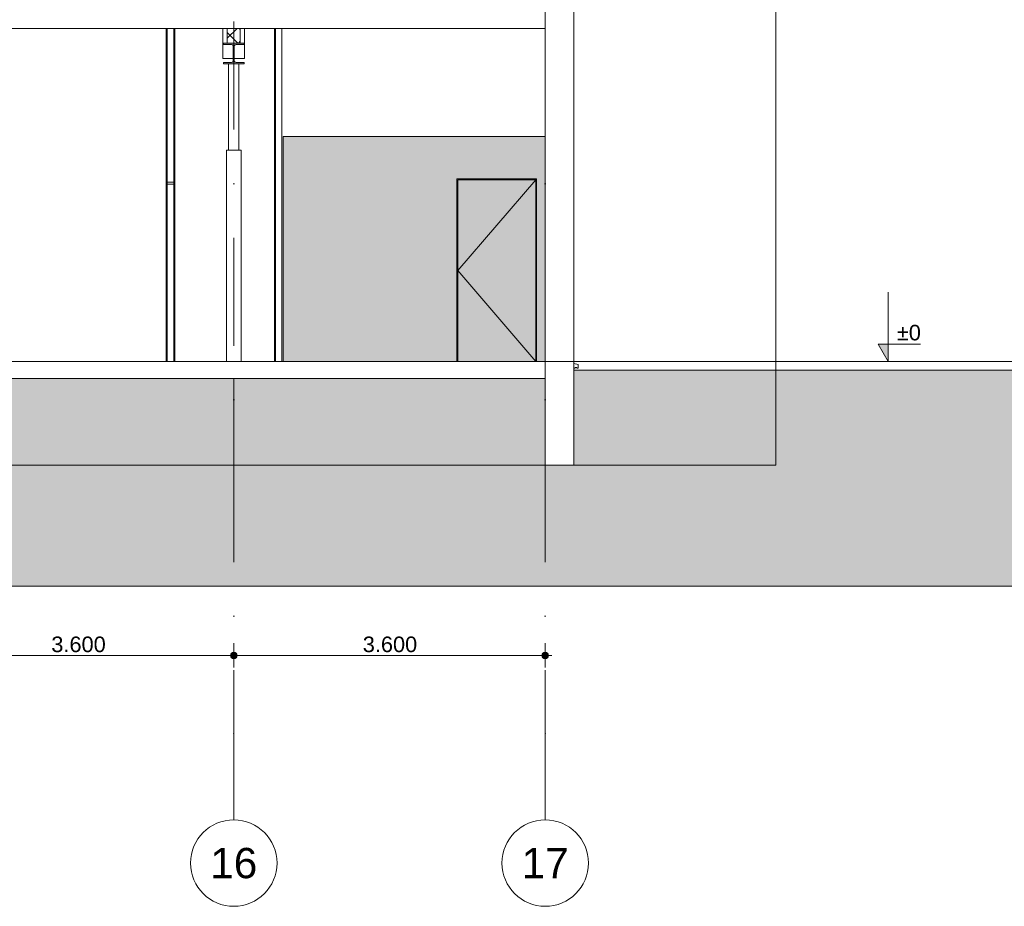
# Model space of a CAD drawing. Header units: millimetres. Extents: x -194 to 1012562, y 0 to 44349.
# Tile 64 of 97: x 211974 to 223356, y 0 to 10250. Entities that reach past the tile are written whole.
import ezdxf
from ezdxf.enums import TextEntityAlignment as Align

# ---------------------------------------------------------------- set-up
doc = ezdxf.new("R2010")
doc.units = ezdxf.units.MM
doc.header["$MEASUREMENT"] = 0
doc.linetypes.add('streep-punt', pattern=[2500, 1250, -625, 0, -625])
for name, color, linetype in [('0 2D arcering', 7, 'Continuous'), ('21_0 NC Buitenwanden', 7, 'Continuous'), ('21_1 C Buitenwanden', 7, 'Continuous'), ('23 Vloeren', 7, 'Continuous'), ('23 Vloeren Laagscheidingslijnen', 7, 'Continuous'), ('28 Draagconstructies', 7, 'Continuous'), ('Maatvoering 1_ 100', 7, 'Continuous'), ('Maatvoering 1_ 100 2D arcering', 7, 'Continuous'), ('New_21_0 NC Buitenwanden', 7, 'Continuous'), ('New_21_1 C Buitenwanden Ramen', 7, 'Continuous'), ('New_22 NC Binnenwanden', 7, 'Continuous'), ('New_22 NC Binnenwanden 2D arcering', 7, 'Continuous'), ('New_22 NC Binnenwanden Deuren', 7, 'Continuous'), ('New_22 NC Binnenwanden Doorsnede-arcering', 7, 'Continuous'), ('New_22 NC Binnenwanden Laagscheidingslijnen', 7, 'Continuous'), ('New_28 Draagconstructies - kolom', 7, 'Continuous'), ('New_28 Draagconstructies - ligger', 7, 'Continuous'), ('New_28 Draagconstructies - ligger Doorsnede-arcering', 7, 'Continuous'), ('Stramien', 7, 'Continuous')]:
    doc.layers.add(name, color=color, linetype=linetype)
doc.styles.add('GENERATED_STYLE_1', font='arial.ttf')
doc.dimstyles.new('GENERATED_STYLE__2', dxfattribs={"dimtxt": 179.999995, "dimasz": 142.5, "dimexe": 0.18, "dimexo": 0.0625, "dimgap": 0, "dimtad": 1, "dimtih": 1, "dimtoh": 1, "dimdec": 0, "dimzin": 0, "dimdsep": 46, "dimtxsty": 'GENERATED_STYLE_1', "dimblk": 'ARROWHEAD_11', "dimblk1": 'ARROWHEAD_11', "dimblk2": 'ARROWHEAD_11', "dimcen": 0.09, "dimclrd": 1, "dimclre": 1, "dimclrt": 2, "dimadec": 1, "dimazin": 0, "dimtfac": 1, "dimtdec": 4, "dimtmove": 0, "dimatfit": 3, "dimfxl": 1, "dimtolj": 1, "dimtzin": 0, "dimarcsym": 0})

# ---------------------------------------------------------------- blocks, each defined once
blk = doc.blocks.new('Section Element_700_1', base_point=(160449, 6300))
at = {"layer": '21_1 C Buitenwanden', "color": 1, "linetype": 'Continuous', "lineweight": 0}
for p, q in [((218379, 10350), (218379, 5100)), ((218049, 10150), (218049, 6300)), ((218049, 6100), (218049, 5100)), ((218379, 5100), (218049, 5100))]:
    blk.add_line(p, q, dxfattribs=at)
blk = doc.blocks.new('Section Element_719_1', base_point=(160449, 6300))
at = {"layer": 'New_21_1 C Buitenwanden Ramen', "color": 1, "linetype": 'Continuous', "lineweight": 0}
for p, q in [((218379, 6274), (218429, 6265)), ((218429, 6265), (218429, 6220)), ((218395, 6220), (218379, 6220)), ((218396, 6225), (218395, 6220)), ((218400, 6229), (218396, 6225)), ((218405, 6230), (218400, 6229)), ((218410, 6229), (218405, 6230)), ((218413, 6225), (218410, 6229)), ((218415, 6220), (218413, 6225)), ((218429, 6220), (218415, 6220))]:
    blk.add_line(p, q, dxfattribs=at)
blk = doc.blocks.new('Section Element_771_1', base_point=(160449, 6300))
at = {"layer": '23 Vloeren', "color": 3, "linetype": 'Continuous', "lineweight": 0}
for p, q in [((218049, 6300), (210924, 6300)), ((218049, 6100), (159679, 6100))]:
    blk.add_line(p, q, dxfattribs=at)
at = {"layer": '23 Vloeren Laagscheidingslijnen', "color": 3, "linetype": 'Continuous', "lineweight": 0}
blk.add_line((218049, 6300), (218049, 6100), dxfattribs=at)
blk = doc.blocks.new('Section Element_775_1', base_point=(160449, 6300))
at = {"layer": '21_1 C Buitenwanden', "color": 2, "linetype": 'Continuous', "lineweight": 0}
for p, q in [((214449, 5100), (214449, 6100)), ((214779, 5100), (214449, 5100))]:
    blk.add_line(p, q, dxfattribs=at)
blk = doc.blocks.new('Section Element_776_1', base_point=(160449, 6300))
at = {"layer": '21_1 C Buitenwanden', "color": 2, "linetype": 'Continuous', "lineweight": 0}
blk.add_line((212786, 5100), (214449, 5100), dxfattribs=at)
blk = doc.blocks.new('Section Element_780_1', base_point=(160449, 6300))
at = {"layer": '21_1 C Buitenwanden', "color": 2, "linetype": 'Continuous', "lineweight": 0}
blk.add_line((214779, 5100), (218049, 5100), dxfattribs=at)
blk = doc.blocks.new('Section Element_892_1', base_point=(160449, 6300))
at = {"layer": '21_0 NC Buitenwanden', "color": 2, "linetype": 'Continuous', "lineweight": 0}
blk.add_line((194511, 5100), (212786, 5100), dxfattribs=at)
blk = doc.blocks.new('Section Element_908_1', base_point=(160449, 6300))
at = {"layer": '28 Draagconstructies', "color": 1, "linetype": 'Continuous', "lineweight": 0}
for p, q in [((214324, 9800), (214324, 10150)), ((214574, 10150), (214574, 9800)), ((214444, 9800), (214324, 9800)), ((214574, 9800), (214454, 9800))]:
    blk.add_line(p, q, dxfattribs=at)
blk = doc.blocks.new('Section Element_921_1', base_point=(160449, 6300))
at = {"layer": 'New_28 Draagconstructies - ligger Doorsnede-arcering', "linetype": 'Continuous', "lineweight": 0, "true_color": 0x000000}
blk.add_hatch(color=18, dxfattribs=at).paths.add_polyline_path([(214329, 9740), (214569, 9740), (214569, 9757), (214475, 9757), (214464, 9760), (214457, 9768), (214454, 9778), (214454, 9942), (214457, 9953), (214464, 9960), (214475, 9963), (214569, 9963), (214569, 9980), (214329, 9980), (214329, 9963), (214423, 9963), (214433, 9960), (214441, 9953), (214444, 9942), (214444, 9778), (214441, 9768), (214433, 9760), (214423, 9757), (214329, 9757)])
at = {"layer": 'New_28 Draagconstructies - ligger', "color": 9, "linetype": 'Continuous', "lineweight": 0}
for p, q in [((214329, 9980), (214329, 9963)), ((214374, 9980), (214329, 9980)), ((214433, 9960), (214441, 9953)), ((214464, 9960), (214457, 9953)), ((214569, 9980), (214524, 9980)), ((214569, 9980), (214569, 9963)), ((214329, 9757), (214329, 9740)), ((214569, 9740), (214329, 9740)), ((214441, 9768), (214433, 9760)), ((214457, 9768), (214464, 9760)), ((214569, 9757), (214569, 9740))]:
    blk.add_line(p, q, dxfattribs=at)
at = {"layer": 'New_28 Draagconstructies - ligger', "color": 9, "linetype": 'Continuous', "lineweight": 0, "flags": 128}
for points in [[(214433, 9960), (214423, 9963), (214329, 9963)], [(214441, 9953), (214444, 9942), (214444, 9778), (214441, 9768)], [(214457, 9953), (214454, 9942), (214454, 9778), (214457, 9768)], [(214569, 9963), (214475, 9963), (214464, 9960)], [(214433, 9760), (214423, 9757), (214329, 9757)], [(214464, 9760), (214475, 9757), (214569, 9757)]]:
    blk.add_lwpolyline(points, dxfattribs=at)
blk = doc.blocks.new('Section Element_932_1', base_point=(160449, 6300))
at = {"layer": 'New_28 Draagconstructies - kolom', "color": 1, "linetype": 'Continuous', "lineweight": 0}
for p, q in [((214389, 8740), (214389, 9740)), ((214509, 8740), (214509, 9740))]:
    blk.add_line(p, q, dxfattribs=at)
blk = doc.blocks.new('Section Element_987_1', base_point=(160449, 6300))
at = {"layer": 'New_21_0 NC Buitenwanden', "color": 2, "linetype": 'Continuous', "lineweight": 0}
for p, q in [((220714, 10450), (220714, 5100)), ((220714, 5100), (220664, 5100))]:
    blk.add_line(p, q, dxfattribs=at)
blk = doc.blocks.new('Section Element_988_1', base_point=(160449, 6300))
at = {"layer": 'New_21_0 NC Buitenwanden', "color": 2, "linetype": 'Continuous', "lineweight": 0}
blk.add_line((220664, 5100), (218379, 5100), dxfattribs=at)
blk = doc.blocks.new('Section Element_996_1', base_point=(160449, 6300))
at = {"layer": 'New_22 NC Binnenwanden', "color": 2, "linetype": 'Continuous', "lineweight": 0}
for p, q in [((213669, 10150), (213669, 8370)), ((213681, 10150), (213681, 8370)), ((213756, 10150), (213756, 8370)), ((213769, 8370), (213769, 10150)), ((213669, 8350), (213669, 8370)), ((213669, 8370), (213681, 8370)), ((213669, 8350), (213669, 6300)), ((213681, 8350), (213669, 8350)), ((213681, 8370), (213756, 8370)), ((213681, 8370), (213681, 8350)), ((213756, 8350), (213681, 8350)), ((213681, 8350), (213681, 6300)), ((213756, 8370), (213769, 8370)), ((213756, 8370), (213756, 8350)), ((213769, 8350), (213756, 8350)), ((213756, 8350), (213756, 6300)), ((213769, 8370), (213769, 8350)), ((213769, 6300), (213769, 8350))]:
    blk.add_line(p, q, dxfattribs=at)
blk = doc.blocks.new('Section Element_1030_1', base_point=(160449, 6300))
at = {"layer": 'New_22 NC Binnenwanden', "color": 2, "linetype": 'Continuous', "lineweight": 0}
for p, q in [((214919, 10150), (214919, 6300)), ((214931, 10150), (214931, 6300)), ((215006, 10150), (215006, 6300)), ((215019, 6300), (215019, 8900))]:
    blk.add_line(p, q, dxfattribs=at)
blk = doc.blocks.new('Section Element_1056_1', base_point=(160449, 6300))
at = {"layer": 'New_22 NC Binnenwanden Deuren', "color": 2, "linetype": 'Continuous', "lineweight": 0}
for p, q in [((217029, 6300), (217029, 8410)), ((217029, 8410), (217949, 8410)), ((217949, 8410), (217949, 6300))]:
    blk.add_line(p, q, dxfattribs=at)
at = {"layer": 'New_22 NC Binnenwanden Deuren', "color": 1, "linetype": 'Continuous', "lineweight": 0}
for p, q in [((217939, 8400), (217039, 7350)), ((217039, 6300), (217039, 8400)), ((217039, 8400), (217939, 8400)), ((217939, 8400), (217939, 6300)), ((217939, 6300), (217039, 7350))]:
    blk.add_line(p, q, dxfattribs=at)
blk = doc.blocks.new('Section Element_1090_1', base_point=(160449, 6300))
at = {"layer": 'New_22 NC Binnenwanden Doorsnede-arcering', "linetype": 'Continuous', "lineweight": 0, "true_color": 0x000000}
h = blk.add_hatch(dxfattribs=at)
h.set_pattern_fill('205_Ongewapend_beton_0001', color=18, style=0, pattern_type=2)
h.set_pattern_definition([(45, (160448.88, 6300), (-91.92388, 91.92388), []), (135, (160448.88, 6300), (91.92388, 91.92388), [])])
h.paths.add_polyline_path([(214374, 10150), (214374, 9980), (214524, 9980), (214524, 10150)])
at = {"layer": 'New_22 NC Binnenwanden', "color": 1, "linetype": 'Continuous', "lineweight": 0}
for p, q in [((214374, 10150), (214374, 9980)), ((214524, 10150), (214524, 9980))]:
    blk.add_line(p, q, dxfattribs=at)
at = {"layer": 'New_22 NC Binnenwanden Laagscheidingslijnen', "color": 1, "linetype": 'Continuous', "lineweight": 0}
blk.add_line((214524, 9980), (214374, 9980), dxfattribs=at)
blk = doc.blocks.new('Section Element_1099_1', base_point=(160449, 6300))
at = {"layer": '23 Vloeren', "color": 2, "linetype": 'Continuous', "lineweight": 0}
for p, q in [((214374, 10150), (210924, 10150)), ((218049, 10150), (214524, 10150))]:
    blk.add_line(p, q, dxfattribs=at)
at = {"layer": '23 Vloeren Laagscheidingslijnen', "color": 2, "linetype": 'Continuous', "lineweight": 0}
blk.add_line((214524, 10150), (214374, 10150), dxfattribs=at)
at = {"layer": '23 Vloeren Laagscheidingslijnen', "color": 2, "linetype": 'Continuous', "lineweight": 0, "flags": 128}
blk.add_lwpolyline([(218049, 10450), (218049, 10350), (218049, 10150)], dxfattribs=at)
blk = doc.blocks.new('Section Element_1115_1', base_point=(160449, 6300))
at = {"layer": 'New_22 NC Binnenwanden', "color": 2, "linetype": 'Continuous', "lineweight": 0}
blk.add_line((218049, 8900), (215019, 8900), dxfattribs=at)
blk = doc.blocks.new('Section Element_1350_1', base_point=(160449, 6300))
at = {"layer": 'New_22 NC Binnenwanden', "color": 2, "linetype": 'Continuous', "lineweight": 0}
for p, q in [((214364, 8740), (214389, 8740)), ((214364, 6300), (214364, 8740))]:
    blk.add_line(p, q, dxfattribs=at)
blk = doc.blocks.new('Section Element_1351_1', base_point=(160449, 6300))
at = {"layer": 'New_22 NC Binnenwanden', "color": 2, "linetype": 'Continuous', "lineweight": 0}
for p, q in [((214534, 8740), (214389, 8740)), ((214534, 6300), (214534, 8740))]:
    blk.add_line(p, q, dxfattribs=at)
blk = doc.blocks.new('*D1431', base_point=(160449, 6300))
at = {"layer": 'Maatvoering 1_ 100 2D arcering', "linetype": 'Continuous', "lineweight": 0}
for points in [[(210811, 2900), (210814, 2886), (210822, 2873), (210835, 2865), (210849, 2863), (210863, 2865), (210875, 2873), (210884, 2886), (210886, 2900), (210884, 2914), (210875, 2927), (210863, 2935), (210849, 2938), (210835, 2935), (210822, 2927), (210814, 2914)], [(214411, 2900), (214414, 2886), (214422, 2873), (214435, 2865), (214449, 2863), (214463, 2865), (214475, 2873), (214484, 2886), (214486, 2900), (214484, 2914), (214475, 2927), (214463, 2935), (214449, 2938), (214435, 2935), (214422, 2927), (214414, 2914)]]:
    blk.add_hatch(color=1, dxfattribs=at).paths.add_polyline_path(points)
at = {"layer": 'Maatvoering 1_ 100', "color": 1, "linetype": 'Continuous', "lineweight": 0}
for p, q in [((210849, 2938), (210849, 3041)), ((214449, 2938), (214449, 3041)), ((210849, 2759), (210849, 2863)), ((210886, 2900), (214411, 2900)), ((214449, 2759), (214449, 2863))]:
    blk.add_line(p, q, dxfattribs=at)
for centre in [(210849, 2900), (214449, 2900)]:
    blk.add_circle(centre, 37.5, dxfattribs=at)
at = {"layer": 'Maatvoering 1_ 100', "color": 2, "lineweight": 0, "insert": (212340, 2936), "char_height": 180, "attachment_point": 7, "style": 'GENERATED_STYLE_1'}
blk.add_mtext('\\A1;{\\pql;\\fArial|b0|i0|c0|p0;\\W1.000000;3.600}', dxfattribs=at)
blk = doc.blocks.new('ARROWHEAD_11')
at = {"color": 0, "linetype": 'Continuous', "lineweight": 0}
blk.add_line((0, 0), (-1, 0), dxfattribs=at)
at = {"color": 0, "linetype": 'Continuous', "lineweight": 0, "const_width": 0.25, "flags": 128}
blk.add_lwpolyline([(-0.125, 0, 1), (0.125, 0, 1)], format="xyb", close=True, dxfattribs=at)
blk = doc.blocks.new('*D1432', base_point=(160449, 6300))
at = {"layer": 'Maatvoering 1_ 100 2D arcering', "linetype": 'Continuous', "lineweight": 0}
for points in [[(214411, 2900), (214414, 2886), (214422, 2873), (214435, 2865), (214449, 2863), (214463, 2865), (214475, 2873), (214484, 2886), (214486, 2900), (214484, 2914), (214475, 2927), (214463, 2935), (214449, 2938), (214435, 2935), (214422, 2927), (214414, 2914)], [(218011, 2900), (218014, 2886), (218022, 2873), (218035, 2865), (218049, 2863), (218063, 2865), (218075, 2873), (218084, 2886), (218086, 2900), (218084, 2914), (218075, 2927), (218063, 2935), (218049, 2938), (218035, 2935), (218022, 2927), (218014, 2914)]]:
    blk.add_hatch(color=1, dxfattribs=at).paths.add_polyline_path(points)
at = {"layer": 'Maatvoering 1_ 100', "color": 1, "linetype": 'Continuous', "lineweight": 0}
for p, q in [((214449, 2938), (214449, 3041)), ((218049, 2938), (218049, 3041)), ((214449, 2759), (214449, 2863)), ((214486, 2900), (218011, 2900)), ((218049, 2759), (218049, 2863)), ((218086, 2900), (218124, 2900))]:
    blk.add_line(p, q, dxfattribs=at)
for centre in [(214449, 2900), (218049, 2900)]:
    blk.add_circle(centre, 37.5, dxfattribs=at)
at = {"layer": 'Maatvoering 1_ 100', "color": 2, "lineweight": 0, "insert": (215940, 2936), "char_height": 180, "attachment_point": 7, "style": 'GENERATED_STYLE_1'}
blk.add_mtext('\\A1;{\\pql;\\fArial|b0|i0|c0|p0;\\W1.000000;3.600}', dxfattribs=at)
blk = doc.blocks.new('Dimension_1_1', base_point=(222014, 6300))
at = {"layer": 'Maatvoering 1_ 100 2D arcering', "linetype": 'Continuous', "lineweight": 0}
for points in [[(222014, 17875), (222014, 18075), (221898, 18075)], [(222014, 17450), (222014, 17650), (221898, 17650)], [(222014, 13950), (222014, 14150), (221898, 14150)], [(222014, 10450), (222014, 10650), (221898, 10650)], [(222014, 6300), (222014, 6500), (221898, 6500)]]:
    blk.add_hatch(color=1, dxfattribs=at).paths.add_polyline_path(points)
at = {"layer": 'Maatvoering 1_ 100', "color": 1, "linetype": 'Continuous', "lineweight": 0}
for p, q in [((222014, 17875), (222014, 18675)), ((222014, 17450), (222014, 18250)), ((222014, 17875), (221898, 18075)), ((221898, 18075), (222014, 18075)), ((222014, 18075), (222995, 18075)), ((222014, 17875), (221864, 17875)), ((222014, 17875), (222164, 17875)), ((222014, 17450), (221898, 17650)), ((221898, 17650), (222014, 17650)), ((222014, 17650), (222995, 17650)), ((222014, 17450), (221864, 17450)), ((222014, 17450), (222164, 17450)), ((222014, 13950), (222014, 14750)), ((222014, 13950), (221898, 14150)), ((221898, 14150), (222014, 14150)), ((222014, 14150), (222876, 14150)), ((222014, 13950), (221864, 13950)), ((222014, 13950), (222164, 13950)), ((222014, 10450), (222014, 11250)), ((222014, 10450), (221898, 10650)), ((221898, 10650), (222014, 10650)), ((222014, 10650), (222876, 10650)), ((222014, 10450), (221864, 10450)), ((222014, 10450), (222164, 10450)), ((222014, 6300), (222014, 7100)), ((222014, 6300), (221898, 6500)), ((221898, 6500), (222014, 6500)), ((222014, 6500), (222387, 6500)), ((222014, 6300), (221864, 6300)), ((222014, 6300), (222164, 6300))]:
    blk.add_line(p, q, dxfattribs=at)
at = {"layer": 'Maatvoering 1_ 100', "color": 2, "lineweight": 0, "char_height": 180, "attachment_point": 7, "style": 'GENERATED_STYLE_1'}
for s, insert in [('\\A1;{\\pql;\\fArial|b0|i0|c0|p0;\\W1.000000;+11.575}', (222114, 18115)), ('\\A1;{\\pql;\\fArial|b0|i0|c0|p0;\\W1.000000;+11.150}', (222114, 17690)), ('\\A1;{\\pql;\\fArial|b0|i0|c0|p0;\\W1.000000;+7.650}', (222114, 14190)), ('\\A1;{\\pql;\\fArial|b0|i0|c0|p0;\\W1.000000;+4.150}', (222114, 10690)), ('\\A1;{\\pql;\\fArial|b0|i0|c0|p0;\\W1.000000;±0}', (222114, 6540))]:
    blk.add_mtext(s, dxfattribs=dict(at, insert=insert))
blk = doc.blocks.new('Standard grid marker[42]_1', base_point=(214449, 36230))
at = {"layer": 'Stramien', "color": 1, "linetype": 'streep-punt', "lineweight": 0}
for p, q in [((214449, 35230), (214449, 2000)), ((214449, 2000), (214449, 1000))]:
    blk.add_line(p, q, dxfattribs=at)
at = {"layer": 'Stramien', "color": 2, "linetype": 'Continuous', "lineweight": 0, "flags": 128}
blk.add_lwpolyline([(214449, 0, 1), (214449, 1000, 1)], format="xyb", close=True, dxfattribs=at)
at = {"layer": 'Stramien', "color": 1, "linetype": 'streep-punt', "lineweight": 0}
blk.add_point((214449, 2000), dxfattribs=at)
blk.add_point((214449, 2000), dxfattribs=at)
at = {"layer": 'Stramien', "color": 2, "lineweight": 0, "style": 'GENERATED_STYLE_1'}
blk.add_attdef('AC_MarkerText_1', text='', height=350, rotation=360, dxfattribs=at).set_placement((214449, 675), align=Align.TOP_CENTER)
blk = doc.blocks.new('Standard grid marker[43]_1', base_point=(218049, 36230))
at = {"layer": 'Stramien', "color": 1, "linetype": 'streep-punt', "lineweight": 0}
for p, q in [((218049, 35230), (218049, 2000)), ((218049, 2000), (218049, 1000))]:
    blk.add_line(p, q, dxfattribs=at)
at = {"layer": 'Stramien', "color": 2, "linetype": 'Continuous', "lineweight": 0, "flags": 128}
blk.add_lwpolyline([(218049, 0, 1), (218049, 1000, 1)], format="xyb", close=True, dxfattribs=at)
at = {"layer": 'Stramien', "color": 1, "linetype": 'streep-punt', "lineweight": 0}
blk.add_point((218049, 2000), dxfattribs=at)
blk.add_point((218049, 2000), dxfattribs=at)
at = {"layer": 'Stramien', "color": 2, "lineweight": 0, "style": 'GENERATED_STYLE_1'}
blk.add_attdef('AC_MarkerText_1', text='', height=350, rotation=360, dxfattribs=at).set_placement((218049, 675), align=Align.TOP_CENTER)

msp = doc.modelspace()

# ---------------------------------------------------------------- hatches: boundary and pattern name
at = {"layer": '0 2D arcering', "linetype": 'Continuous', "lineweight": 0, "true_color": 0x636f72}
msp.add_hatch(color=251, dxfattribs=at).paths.add_polyline_path([(236731.2, 6200), (236731.2, 3700), (96866.5, 3700), (96866.5, 6200), (107398.9, 6200), (107398.9, 5100), (107648.9, 5100), (107648.9, 6100), (114698.9, 6100), (114698.9, 5100), (114898.9, 5100), (114898.9, 6300), (115598.9, 6300), (115598.9, 5100), (115798.9, 5100), (115798.9, 6100), (158848.9, 6100), (158848.9, 5100), (159678.8, 5100), (159678.8, 6100), (218048.9, 6100), (218048.9, 5100), (218378.9, 5100), (218378.9, 6200)])
at = {"layer": 'New_22 NC Binnenwanden 2D arcering', "linetype": 'Continuous', "lineweight": 0, "true_color": 0x353d3f}
msp.add_hatch(color=250, dxfattribs=at).paths.add_polyline_path([(215018.9, 6298.8), (218048.9, 6298.8), (218048.9, 8898.8), (215018.9, 8898.8)])

# ---------------------------------------------------------------- linework, layer by layer
at = {"color": 149, "linetype": 'Continuous', "lineweight": 0, "true_color": 0x3c4244, "flags": 128}
msp.add_lwpolyline([(96866.5, 6300), (236731.2, 6300)], dxfattribs=at)
at = {"layer": '0 2D arcering', "color": 9, "linetype": 'Continuous', "lineweight": 0, "flags": 128}
msp.add_lwpolyline([(236731.2, 6200), (236731.2, 3700), (96866.5, 3700), (96866.5, 6200), (107398.9, 6200), (107398.9, 5100), (107648.9, 5100), (107648.9, 6100), (114698.9, 6100), (114698.9, 5100), (114898.9, 5100), (114898.9, 6300), (115598.9, 6300), (115598.9, 5100), (115798.9, 5100), (115798.9, 6100), (158848.9, 6100), (158848.9, 5100), (159678.8, 5100), (159678.8, 6100), (218048.9, 6100), (218048.9, 5100), (218378.9, 5100), (218378.9, 6200)], close=True, dxfattribs=at)

# ---------------------------------------------------------------- block references
at = {"layer": '21_0 NC Buitenwanden', "lineweight": 0}
msp.add_blockref('Section Element_892_1', (160448.9, 6300), dxfattribs=at)
at = {"layer": '21_1 C Buitenwanden', "lineweight": 0}
for name in ['Section Element_700_1', 'Section Element_775_1', 'Section Element_776_1', 'Section Element_780_1']:
    msp.add_blockref(name, (160448.9, 6300), dxfattribs=at)
at = {"layer": '23 Vloeren', "lineweight": 0}
for name in ['Section Element_1099_1', 'Section Element_771_1']:
    msp.add_blockref(name, (160448.9, 6300), dxfattribs=at)
at = {"layer": '28 Draagconstructies', "lineweight": 0}
msp.add_blockref('Section Element_908_1', (160448.9, 6300), dxfattribs=at)
at = {"layer": 'Maatvoering 1_ 100', "color": 1, "linetype": 'Continuous', "lineweight": 0}
msp.add_blockref('Dimension_1_1', (222013.9, 6300), dxfattribs=at)
at = {"layer": 'New_21_0 NC Buitenwanden', "lineweight": 0}
for name in ['Section Element_987_1', 'Section Element_988_1']:
    msp.add_blockref(name, (160448.9, 6300), dxfattribs=at)
at = {"layer": 'New_21_1 C Buitenwanden Ramen', "lineweight": 0}
msp.add_blockref('Section Element_719_1', (160448.9, 6300), dxfattribs=at)
at = {"layer": 'New_22 NC Binnenwanden', "lineweight": 0}
for name in ['Section Element_996_1', 'Section Element_1090_1', 'Section Element_1030_1', 'Section Element_1115_1', 'Section Element_1350_1', 'Section Element_1351_1']:
    msp.add_blockref(name, (160448.9, 6300), dxfattribs=at)
at = {"layer": 'New_22 NC Binnenwanden Deuren', "lineweight": 0}
msp.add_blockref('Section Element_1056_1', (160448.9, 6300), dxfattribs=at)
at = {"layer": 'New_28 Draagconstructies - kolom', "lineweight": 0}
msp.add_blockref('Section Element_932_1', (160448.9, 6300), dxfattribs=at)
at = {"layer": 'New_28 Draagconstructies - ligger', "lineweight": 0}
msp.add_blockref('Section Element_921_1', (160448.9, 6300), dxfattribs=at)
at = {"layer": 'Stramien', "color": 1, "linetype": 'Continuous', "lineweight": 0}
for name, p, values in [('Standard grid marker[42]_1', (214448.9, 36230), {'AC_MarkerText_1': '16'}), ('Standard grid marker[43]_1', (218048.9, 36230), {'AC_MarkerText_1': '17'})]:
    msp.add_blockref(name, p, dxfattribs=at).add_auto_attribs(values)

# ---------------------------------------------------------------- dimensions: what is measured, and where the dimension line sits
at = {"layer": 'Maatvoering 1_ 100', "color": 1, "linetype": 'Continuous', "lineweight": 0}
for base, p1, p2, picture, middle in [((214448.9, 2900), (210848.9, 3028.7), (214448.9, 3114.8), '*D1431', (212641.5, 3026)), ((218048.9, 2900), (214448.9, 3114.8), (218048.9, 3136.4), '*D1432', (216241.5, 3026))]:
    dim = msp.add_linear_dim(base=base, p1=p1, p2=p2, dimstyle='GENERATED_STYLE__2', dxfattribs=at)
    dim.commit()
    dim.dimension.update_dxf_attribs({"geometry": picture, "text_midpoint": middle, "dimtype": 160})

doc.saveas('drawing.dxf')
